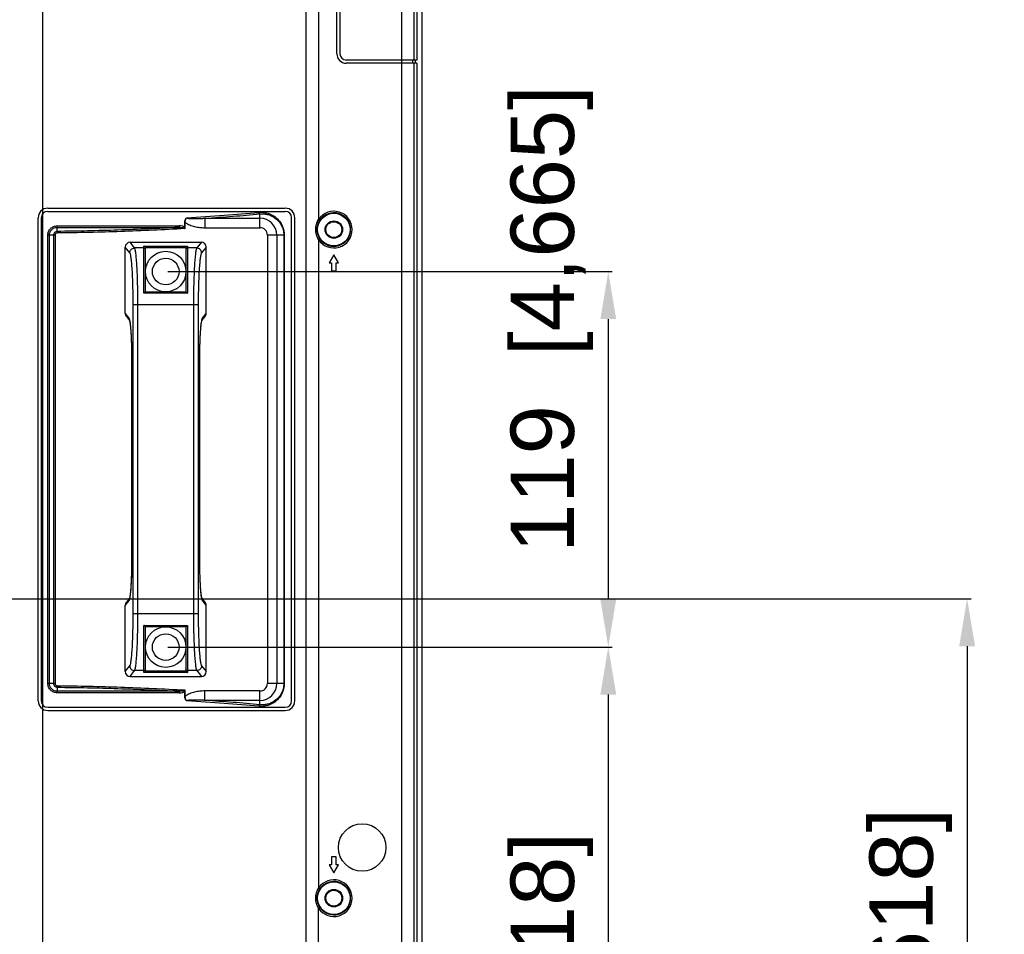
# Model space of a CAD drawing. Header units: millimetres. Extents: x -6054 to 364, y -1866 to 3094.
# Tile 148 of 256: x -3178 to -2868, y 168 to 457. Entities that reach past the tile are written whole.
import ezdxf

# ---------------------------------------------------------------- set-up
doc = ezdxf.new("R2010")
doc.units = ezdxf.units.MM
doc.header["$LTSCALE"] = 65.395
doc.header["$PDSIZE"] = 0.05
doc.layers.get('0').update_dxf_attribs({"linetype": 'CONTINUOUS'})
doc.layers.get('Defpoints').update_dxf_attribs({"linetype": 'CONTINUOUS'})
doc.layers.add('DIM', color=3, linetype='CONTINUOUS')
doc.styles.get("Standard").update_dxf_attribs({"font": 'arial.ttf'})
doc.dimstyles.new('ISO-25', dxfattribs={"dimtxt": 2.5, "dimasz": 2.5, "dimexe": 1.25, "dimexo": 0.625, "dimtad": 1, "dimtxsty": 'STANDARD', "dimcen": 2.5, "dimadec": 0, "dimazin": 0, "dimtfac": 1, "dimtmove": 0, "dimatfit": 3, "dimfxl": 1, "dimarcsym": 0})

# ---------------------------------------------------------------- blocks, each defined once
blk = doc.blocks.new('*D5')
at = {"layer": 'Defpoints', "color": 0}
for p in [(-3378.06, 274.15), (-3138.1, -20.96), (-2879.26, -20.96)]:
    blk.add_point(p, dxfattribs=at)
at = {"layer": 'DIM', "color": 3, "lineweight": -2}
for p, q in [((-3377.44, 274.15), (-2878.01, 274.15)), ((-2879.26, 259.15), (-2879.26, -5.96)), ((-3137.48, -20.96), (-2878.01, -20.96))]:
    blk.add_line(p, q, dxfattribs=at)
at = {"layer": 'DIM', "color": 3}
for points in [[(-2876.76, 259.15), (-2881.76, 259.15), (-2879.26, 274.15)], [(-2881.76, -5.96), (-2876.76, -5.96), (-2879.26, -20.96)]]:
    blk.add_solid(points, dxfattribs=at)
at = {"layer": 'DIM', "color": 2, "insert": (-2897.07, 126.59), "char_height": 20, "attachment_point": 5, "rotation": 90}
blk.add_mtext('295  [11,618]', dxfattribs=at)
blk = doc.blocks.new('*D10')
at = {"layer": 'Defpoints', "color": 0}
for p in [(-3132.17, 258.9), (-3132.17, -20.96), (-2992.5, -20.96)]:
    blk.add_point(p, dxfattribs=at)
at = {"layer": 'DIM', "color": 3, "lineweight": -2}
for p, q in [((-3131.55, 258.9), (-2991.25, 258.9)), ((-2992.5, 243.9), (-2992.5, -5.96)), ((-3131.55, -20.96), (-2991.25, -20.96))]:
    blk.add_line(p, q, dxfattribs=at)
at = {"layer": 'DIM', "color": 3}
for points in [[(-2990, 243.9), (-2995, 243.9), (-2992.5, 258.9)], [(-2995, -5.96), (-2990, -5.96), (-2992.5, -20.96)]]:
    blk.add_solid(points, dxfattribs=at)
at = {"layer": 'DIM', "color": 2, "insert": (-3010.31, 118.97), "char_height": 20, "attachment_point": 5, "rotation": 90}
blk.add_mtext('280  [11,018]', dxfattribs=at)
blk = doc.blocks.new('*D13')
at = {"layer": 'Defpoints', "color": 0}
for p in [(-3132.17, 377.4), (-3132.17, 258.9), (-2992.5, 258.9)]:
    blk.add_point(p, dxfattribs=at)
at = {"layer": 'DIM', "color": 3, "lineweight": -2}
for p, q in [((-3131.55, 377.4), (-2991.25, 377.4)), ((-2992.5, 362.4), (-2992.5, 273.9)), ((-3131.55, 258.9), (-2991.25, 258.9))]:
    blk.add_line(p, q, dxfattribs=at)
at = {"layer": 'DIM', "color": 3}
for points in [[(-2990, 362.4), (-2995, 362.4), (-2992.5, 377.4)], [(-2995, 273.9), (-2990, 273.9), (-2992.5, 258.9)]]:
    blk.add_solid(points, dxfattribs=at)
at = {"layer": 'DIM', "color": 2, "insert": (-3010.31, 362.4), "char_height": 20, "attachment_point": 5, "rotation": 90}
blk.add_mtext('119  [4,665]', dxfattribs=at)

msp = doc.modelspace()

# ---------------------------------------------------------------- linework, layer by layer
at = {"linetype": 'Continuous'}
for p, q in [((-3057.7, 145.42), (-3057.7, 938.92)), ((-3051.37, 940.08), (-3051.37, -14.55)), ((-3083.9, 577.42), (-3083.9, 393.88)), ((-3077.17, 485.15), (-3077.17, 446.15)), ((-3053.73, 444.15), (-3053.73, 487.15)), ((-3052.93, 487.15), (-3052.93, 444.15)), ((-3170.93, 395.71), (-3170.93, 462.15)), ((-3087.87, 150.87), (-3087.87, 462.15)), ((-3078.17, 446.15), (-3078.17, 462.15)), ((-3052.93, 444.15), (-3075.17, 444.15)), ((-3052.93, 443.15), (-3075.17, 443.15)), ((-3054.23, 443.15), (-3054.23, 444.15)), ((-3053.73, 150.87), (-3053.73, 443.15)), ((-3053.44, 444.15), (-3053.44, 443.15)), ((-3052.93, 443.15), (-3052.93, 150.87)), ((-3170.93, 240.59), (-3170.93, 395.71)), ((-3169.42, 397.4), (-3094.42, 397.4)), ((-3169.42, 396.4), (-3094.42, 396.4)), ((-3102.42, 391.24), (-3102.42, 395.58)), ((-3172.42, 241.9), (-3172.42, 394.4)), ((-3171.42, 394.4), (-3171.42, 241.9)), ((-3166.39, 391.84), (-3127.87, 391.83)), ((-3126, 392.96), (-3126.13, 392.96)), ((-3126.13, 391.32), (-3126.13, 392.96)), ((-3126, 391.32), (-3126, 392.96)), ((-3119.79, 394.22), (-3102.42, 394.22)), ((-3119.79, 394.22), (-3119.79, 391.24)), ((-3092.42, 241.9), (-3092.42, 394.4)), ((-3091.42, 241.9), (-3091.42, 394.4)), ((-3083.9, 393.88), (-3083.49, 393.6)), ((-3167.1, 388.9), (-3169.36, 388.9)), ((-3169.36, 247.4), (-3169.36, 388.9)), ((-3168.87, 247.4), (-3168.87, 388.9)), ((-3167.59, 388.9), (-3167.59, 247.4)), ((-3167.1, 388.9), (-3167.1, 247.4)), ((-3166.42, 391.34), (-3128.06, 391.34)), ((-3166.42, 390.08), (-3166.42, 391.34)), ((-3166.42, 390.08), (-3166.41, 389.59)), ((-3126, 391.32), (-3126.13, 391.32)), ((-3119.79, 391.24), (-3102.42, 391.24)), ((-3094.74, 388.9), (-3100.08, 388.9)), ((-3100.08, 388.9), (-3100.08, 247.4)), ((-3097.1, 388.9), (-3097.1, 247.4)), ((-3094.89, 388.9), (-3094.89, 247.4)), ((-3094.74, 388.9), (-3094.74, 247.4)), ((-3143.43, 386.65), (-3120.92, 386.65)), ((-3141.99, 384.85), (-3143.43, 386.65)), ((-3139.07, 385.46), (-3125.27, 385.46)), ((-3139.07, 370.55), (-3139.07, 385.46)), ((-3125.27, 385.46), (-3125.27, 370.55)), ((-3120.92, 386.65), (-3122.36, 384.85)), ((-3083.9, 387.42), (-3083.49, 387.7)), ((-3083.9, 387.42), (-3083.9, 182.88)), ((-3143.49, 383.35), (-3144.92, 385.15)), ((-3144.92, 364.16), (-3144.92, 385.15)), ((-3139.07, 384.85), (-3141.99, 384.85)), ((-3138.58, 384.96), (-3125.77, 384.96)), ((-3138.57, 370.95), (-3138.57, 384.92)), ((-3125.77, 384.92), (-3125.77, 370.95)), ((-3122.36, 384.85), (-3125.27, 384.85)), ((-3119.42, 385.15), (-3120.86, 383.35)), ((-3119.42, 364.16), (-3119.42, 385.15)), ((-3079.1, 382.65), (-3080.6, 380.15)), ((-3077.6, 380.15), (-3079.1, 382.65)), ((-3080.6, 380.15), (-3079.85, 380.15)), ((-3079.85, 380.15), (-3079.85, 377.65)), ((-3078.35, 380.15), (-3077.6, 380.15)), ((-3078.35, 377.65), (-3078.35, 380.15)), ((-3079.85, 377.65), (-3078.35, 377.65)), ((-3125.27, 370.55), (-3139.07, 370.55)), ((-3125.76, 370.95), (-3138.58, 370.95)), ((-3121.91, 366.92), (-3142.43, 366.92)), ((-3142.43, 269.38), (-3142.43, 366.92)), ((-3140.94, 269.38), (-3140.94, 366.92)), ((-3123.41, 366.92), (-3123.41, 269.38)), ((-3121.91, 366.92), (-3121.91, 269.38)), ((-3144.92, 364.16), (-3143.78, 362.74)), ((-3120.56, 362.74), (-3119.42, 364.16)), ((-3144.59, 363.22), (-3143.58, 361.95)), ((-3143.56, 362.04), (-3143.56, 362.03)), ((-3143.56, 362.04), (-3143.56, 362.04)), ((-3120.77, 361.95), (-3119.76, 363.22)), ((-3142.92, 349.29), (-3142.93, 349.29)), ((-3142.93, 349.29), (-3142.93, 287.01)), ((-3142.92, 349.29), (-3142.92, 287.01)), ((-3121.42, 349.29), (-3121.42, 349.29)), ((-3121.42, 287.01), (-3121.42, 349.29)), ((-3121.42, 287.01), (-3121.42, 349.29)), ((-3142.92, 287.01), (-3142.93, 287.01)), ((-3121.42, 287.01), (-3121.42, 287.01)), ((-3143.78, 273.56), (-3144.92, 272.13)), ((-3143.58, 274.35), (-3144.59, 273.08)), ((-3120.79, 274.25), (-3120.79, 274.26)), ((-3120.79, 274.25), (-3120.79, 274.26)), ((-3119.76, 273.08), (-3120.77, 274.35)), ((-3119.42, 272.13), (-3120.56, 273.56)), ((-3144.92, 251.14), (-3144.92, 272.13)), ((-3119.42, 251.14), (-3119.42, 272.13)), ((-3121.91, 269.38), (-3142.43, 269.38)), ((-3139.07, 265.75), (-3125.27, 265.75)), ((-3139.07, 250.83), (-3139.07, 265.75)), ((-3138.58, 265.35), (-3125.76, 265.35)), ((-3138.57, 251.37), (-3138.57, 265.35)), ((-3125.77, 265.35), (-3125.77, 251.37)), ((-3125.27, 265.75), (-3125.27, 250.83)), ((-3144.92, 251.14), (-3143.49, 252.94)), ((-3120.86, 252.94), (-3119.42, 251.14)), ((-3143.43, 249.65), (-3141.99, 251.45)), ((-3143.43, 249.65), (-3120.92, 249.65)), ((-3139.07, 251.45), (-3141.99, 251.45)), ((-3125.27, 250.83), (-3139.07, 250.83)), ((-3125.77, 251.33), (-3138.58, 251.33)), ((-3122.36, 251.45), (-3125.27, 251.45)), ((-3122.36, 251.45), (-3120.92, 249.65)), ((-3167.1, 247.4), (-3169.36, 247.4)), ((-3166.42, 246.21), (-3166.42, 244.95)), ((-3094.74, 247.4), (-3100.08, 247.4)), ((-3128.06, 244.96), (-3166.42, 244.95)), ((-3127.88, 244.46), (-3166.39, 244.46)), ((-3126, 244.97), (-3126.13, 244.97)), ((-3126.13, 243.34), (-3126.13, 244.97)), ((-3126, 243.34), (-3126.13, 243.34)), ((-3126, 243.34), (-3126, 244.97)), ((-3102.42, 245.05), (-3119.79, 245.05)), ((-3119.79, 242.07), (-3119.79, 245.05)), ((-3102.42, 240.71), (-3102.42, 245.05)), ((-3170.93, 150.87), (-3170.93, 240.59)), ((-3169.42, 239.9), (-3094.42, 239.9)), ((-3102.42, 242.07), (-3119.79, 242.07)), ((-3169.42, 238.9), (-3094.42, 238.9)), ((-3079.85, 190.15), (-3080.6, 190.15)), ((-3080.6, 190.15), (-3079.1, 187.65)), ((-3078.35, 192.65), (-3079.85, 192.65)), ((-3079.85, 192.65), (-3079.85, 190.15)), ((-3079.1, 187.65), (-3077.6, 190.15)), ((-3078.35, 190.15), (-3078.35, 192.65)), ((-3077.6, 190.15), (-3078.35, 190.15)), ((-3083.9, 182.88), (-3083.49, 182.6)), ((-3083.9, 176.42), (-3083.49, 176.7)), ((-3083.9, 143.43), (-3083.9, 176.42))]:
    msp.add_line(p, q, dxfattribs=at)
for points in [[(-3166.39, 391.84), (-3164.99, 391.84), (-3163.54, 391.84), (-3162.05, 391.84), (-3160.51, 391.84), (-3157.3, 391.84)], [(-3157.3, 391.84), (-3155.63, 391.84), (-3153.93, 391.84), (-3152.18, 391.84), (-3150.4, 391.84), (-3148.6, 391.84), (-3146.76, 391.84), (-3144.91, 391.84), (-3143.03, 391.84), (-3141.15, 391.84), (-3137.35, 391.84)], [(-3137.35, 391.84), (-3135.45, 391.84), (-3133.54, 391.84), (-3131.65, 391.84), (-3129.76, 391.84), (-3127.87, 391.83)], [(-3166.42, 391.34), (-3165.03, 391.34), (-3163.59, 391.34), (-3162.1, 391.34), (-3160.57, 391.34), (-3157.38, 391.34)], [(-3157.38, 391.34), (-3155.72, 391.34), (-3154.02, 391.34), (-3152.28, 391.34), (-3150.51, 391.34), (-3148.7, 391.34), (-3146.88, 391.34), (-3145.03, 391.34), (-3143.16, 391.34), (-3141.28, 391.34), (-3139.39, 391.34), (-3137.5, 391.34), (-3135.6, 391.34), (-3133.7, 391.34), (-3131.81, 391.34), (-3129.93, 391.34), (-3128.06, 391.34)], [(-3143.6, 362.03), (-3143.6, 362.03), (-3143.6, 362.03), (-3143.59, 362.01), (-3143.58, 361.96)], [(-3143.58, 361.96), (-3143.56, 361.89), (-3143.54, 361.81), (-3143.52, 361.7), (-3143.5, 361.58), (-3143.48, 361.43), (-3143.45, 361.27), (-3143.42, 361.09), (-3143.4, 360.89), (-3143.37, 360.68), (-3143.35, 360.44), (-3143.32, 360.19), (-3143.29, 359.92), (-3143.27, 359.63), (-3143.24, 359.32), (-3143.22, 358.99), (-3143.19, 358.65), (-3143.17, 358.29), (-3143.15, 357.9), (-3143.12, 357.51), (-3143.1, 357.09), (-3143.08, 356.65), (-3143.06, 356.2), (-3143.04, 355.73), (-3143.02, 355.25), (-3143.01, 354.75), (-3142.99, 354.23), (-3142.98, 353.7), (-3142.97, 353.16), (-3142.96, 352.6), (-3142.95, 352.03), (-3142.94, 351.45), (-3142.93, 350.86), (-3142.93, 350.26), (-3142.93, 349.65), (-3142.93, 349.29)], [(-3121.42, 349.29), (-3121.42, 349.63), (-3121.42, 350.24), (-3121.41, 350.84), (-3121.41, 351.43), (-3121.4, 352.01), (-3121.39, 352.58), (-3121.38, 353.14), (-3121.37, 353.68), (-3121.35, 354.21), (-3121.34, 354.73), (-3121.32, 355.23), (-3121.3, 355.72), (-3121.29, 356.18), (-3121.27, 356.64), (-3121.25, 357.07), (-3121.22, 357.49), (-3121.2, 357.89), (-3121.18, 358.27), (-3121.15, 358.64), (-3121.13, 358.98), (-3121.1, 359.31), (-3121.08, 359.62), (-3121.05, 359.91), (-3121.03, 360.18), (-3121, 360.43), (-3120.97, 360.67), (-3120.95, 360.88), (-3120.92, 361.08), (-3120.9, 361.26), (-3120.87, 361.43), (-3120.85, 361.57), (-3120.82, 361.7), (-3120.8, 361.8), (-3120.78, 361.89)], [(-3120.78, 361.89), (-3120.77, 361.96), (-3120.75, 362.01), (-3120.75, 362.01)], [(-3142.93, 287.01), (-3142.93, 286.66), (-3142.93, 286.06), (-3142.93, 285.46), (-3142.94, 284.87), (-3142.95, 284.28), (-3142.96, 283.72), (-3142.97, 283.16), (-3142.98, 282.61), (-3142.99, 282.08), (-3143.01, 281.57), (-3143.02, 281.07), (-3143.04, 280.58), (-3143.06, 280.11), (-3143.08, 279.66), (-3143.1, 279.22), (-3143.12, 278.81), (-3143.15, 278.41), (-3143.17, 278.02), (-3143.19, 277.66), (-3143.22, 277.31), (-3143.24, 276.99), (-3143.27, 276.68), (-3143.29, 276.39), (-3143.32, 276.12), (-3143.35, 275.86), (-3143.37, 275.63), (-3143.4, 275.41), (-3143.42, 275.21), (-3143.45, 275.03), (-3143.47, 274.87), (-3143.5, 274.72), (-3143.52, 274.6), (-3143.54, 274.49), (-3143.56, 274.4)], [(-3120.77, 274.33), (-3120.78, 274.4), (-3120.8, 274.49), (-3120.82, 274.59), (-3120.85, 274.72), (-3120.87, 274.86), (-3120.9, 275.02), (-3120.92, 275.2), (-3120.95, 275.4), (-3120.97, 275.62), (-3121, 275.85), (-3121.03, 276.11), (-3121.05, 276.38), (-3121.08, 276.67), (-3121.1, 276.98), (-3121.13, 277.3), (-3121.15, 277.65), (-3121.18, 278.01), (-3121.2, 278.39), (-3121.22, 278.79), (-3121.24, 279.21), (-3121.27, 279.64), (-3121.29, 280.09), (-3121.3, 280.56), (-3121.32, 281.05), (-3121.34, 281.55), (-3121.35, 282.06), (-3121.37, 282.59), (-3121.38, 283.14), (-3121.39, 283.69), (-3121.4, 284.26), (-3121.41, 284.84), (-3121.41, 285.43), (-3121.42, 286.03), (-3121.42, 286.64), (-3121.42, 287.01)], [(-3143.56, 274.4), (-3143.58, 274.34), (-3143.59, 274.29), (-3143.6, 274.28)], [(-3120.75, 274.27), (-3120.75, 274.26), (-3120.75, 274.26), (-3120.75, 274.29), (-3120.77, 274.33)], [(-3155.52, 244.95), (-3157.11, 244.95), (-3158.7, 244.95), (-3160.29, 244.95), (-3161.88, 244.95), (-3163.44, 244.95), (-3164.95, 244.95), (-3166.42, 244.95)], [(-3146.92, 244.46), (-3150.44, 244.46), (-3152.15, 244.46), (-3153.81, 244.46), (-3155.43, 244.46), (-3157.03, 244.46), (-3158.64, 244.46), (-3160.23, 244.46), (-3161.83, 244.46), (-3163.39, 244.46), (-3164.91, 244.46)], [(-3143.4, 244.95), (-3147.03, 244.95), (-3148.81, 244.95), (-3150.54, 244.95), (-3152.24, 244.95), (-3155.52, 244.95)], [(-3127.88, 244.46), (-3129.83, 244.46), (-3131.79, 244.46), (-3133.74, 244.46), (-3135.68, 244.46), (-3137.6, 244.46), (-3139.52, 244.46), (-3141.41, 244.46), (-3143.27, 244.46), (-3145.11, 244.46), (-3146.92, 244.46)], [(-3130.01, 244.96), (-3131.95, 244.96), (-3133.9, 244.95), (-3135.83, 244.95), (-3137.75, 244.95)]]:
    msp.add_lwpolyline(points, dxfattribs=at)
for centre, radius in [((-3079.1, 390.65), 5.15), ((-3079.1, 390.65), 2.76), ((-3079.1, 390.65), 2.5), ((-3132.17, 377.4), 6.4), ((-3132.17, 377.4), 4.2), ((-3132.17, 258.9), 6.4), ((-3132.17, 258.9), 4.2), ((-3070.17, 195.65), 7.5), ((-3079.1, 179.65), 5.15), ((-3079.1, 179.65), 2.76), ((-3079.1, 179.65), 2.5)]:
    msp.add_circle(centre, radius, dxfattribs=at)
for centre, radius, start, end in [((-3075.17, 446.15), 3, 180, 270), ((-3075.17, 446.15), 2, 180, 270), ((-3169.42, 394.4), 3, 90, 180), ((-3169.42, 394.4), 2, 90, 180), ((-3094.42, 394.4), 3, 0, 90), ((-3094.42, 394.4), 2, 0, 90), ((-3079.1, 390.65), 5.79, 213.9387, 146.0613), ((-3079.1, 390.65), 5.29, 213.9387, 146.0613), ((-3102.42, 388.9), 5.32, 0, 90), ((-3102.42, 388.9), 2.35, 0, 90), ((-3139.09, 384.92), 0.516, 5.0555, 13.1877), ((-3125.26, 384.92), 0.516, 166.8123, 174.9445), ((-3151.65, 360.42), 8.26, 10.3341, 11.3035), ((-3154.07, 359.98), 10.72, 8.9965, 10.3333), ((-3112.08, 360.3), 8.88, 169.2885, 169.665), ((-3152.27, 275.99), 8.89, 349.2907, 349.6654), ((-3110.29, 276.32), 10.7, 189.0087, 190.334), ((-3112.7, 275.88), 8.25, 190.3344, 191.305), ((-3139.09, 251.38), 0.516, 346.8123, 354.9445), ((-3125.26, 251.38), 0.516, 185.0555, 193.1877), ((-3102.42, 247.4), 5.32, 270, 360), ((-3102.42, 247.4), 2.35, 270, 360), ((-3169.42, 241.9), 3, 180, 270), ((-3169.42, 241.9), 2, 180, 270), ((-3094.42, 241.9), 3, 270, 360), ((-3094.42, 241.9), 2, 270, 360), ((-3079.1, 179.65), 5.79, 213.9387, 146.0613), ((-3079.1, 179.65), 5.29, 213.9387, 146.0613)]:
    msp.add_arc(centre, radius, start, end, dxfattribs=at)
for centre, major_axis, ratio, start_param, end_param in [((-3143.42, 385.14), (-0.94, 1.18), 0.993786, -0.671256, 0.89346), ((-3120.93, 385.14), (0.94, 1.18), 0.993786, -0.89346, 0.671256), ((-3139.07, 384.92), (0, 0.502), 0.996195, -1.570796, -1.48353), ((-3125.27, 384.92), (0, 0.502), 0.996195, 1.48353, 1.570796), ((-3143.42, 364.15), (-0.94, 1.18), 0.993786, 0.89346, 1.570796), ((-3120.93, 364.15), (0.94, 1.18), 0.993786, -1.570796, -0.89346), ((-3143.42, 272.14), (0.94, 1.18), 0.993786, -4.712389, -4.035053), ((-3120.93, 272.14), (-0.94, 1.18), 0.993786, -2.248132, -1.570796), ((-3143.42, 251.15), (0.94, 1.18), 0.993786, -4.035053, -2.470337), ((-3139.07, 251.37), (0, 0.502), 0.996195, -1.658063, -1.570796), ((-3125.27, 251.37), (0, 0.502), 0.996195, 1.570796, 1.658063), ((-3120.93, 251.15), (-0.94, 1.18), 0.993786, -3.812849, -2.248132)]:
    msp.add_ellipse(centre, major_axis=major_axis, ratio=ratio, start_param=start_param, end_param=end_param, dxfattribs=at)
for points, knots in [([(-3125.45, 394.38), (-3121.54, 394.61), (-3113.96, 395.11), (-3106.39, 395.73), (-3102.73, 396.08)], [0, 0, 0, 0, 0.515836, 1, 1, 1, 1]), ([(-3119.79, 394.22), (-3116.82, 394.41), (-3111.03, 394.83), (-3105.24, 395.32), (-3102.42, 395.58)], [0, 0, 0, 0, 0.513208, 1, 1, 1, 1]), ([(-3102.73, 396.08), (-3102.27, 396.12), (-3101.34, 396.12), (-3099.96, 395.86), (-3098.65, 395.34), (-3097.44, 394.56), (-3096.36, 393.51), (-3095.48, 392.19), (-3094.88, 390.63), (-3094.74, 389.48), (-3094.74, 388.9)], [0, 0, 0, 0, 0.115308, 0.229871, 0.345316, 0.463488, 0.586509, 0.716596, 0.855075, 1, 1, 1, 1]), ([(-3102.42, 395.58), (-3102.46, 395.59), (-3102.53, 395.63), (-3102.61, 395.71), (-3102.69, 395.86), (-3102.72, 395.99), (-3102.73, 396.08)], [0, 0, 0, 0, 0.19615, 0.369527, 0.565906, 1, 1, 1, 1]), ([(-3102.42, 395.58), (-3101.99, 395.63), (-3101.13, 395.63), (-3099.85, 395.4), (-3098.62, 394.93), (-3097.48, 394.22), (-3096.46, 393.26), (-3095.61, 392.02), (-3095.03, 390.54), (-3094.89, 389.45), (-3094.89, 388.9)], [0, 0, 0, 0, 0.114317, 0.22788, 0.342392, 0.459796, 0.582386, 0.712707, 0.852549, 1, 1, 1, 1]), ([(-3169.36, 388.9), (-3169.36, 389.28), (-3169.2, 390.06), (-3168.54, 391.04), (-3167.55, 391.69), (-3166.78, 391.84), (-3166.39, 391.84)], [0, 0, 0, 0, 0.250084, 0.500179, 0.750194, 1, 1, 1, 1]), ([(-3166.39, 391.84), (-3166.39, 391.78), (-3166.4, 391.67), (-3166.4, 391.54), (-3166.41, 391.45), (-3166.41, 391.4), (-3166.42, 391.37), (-3166.42, 391.35), (-3166.42, 391.34)], [0, 0, 0, 0, 0.355667, 0.665422, 0.79025, 0.889458, 0.95997, 1, 1, 1, 1]), ([(-3127.88, 391.83), (-3127.88, 391.78), (-3127.89, 391.66), (-3127.92, 391.51), (-3127.97, 391.4), (-3128.03, 391.35), (-3128.06, 391.34)], [0, 0, 0, 0, 0.321388, 0.609302, 0.837729, 1, 1, 1, 1]), ([(-3126.21, 391.4), (-3126.32, 391.49), (-3126.58, 391.63), (-3127.14, 391.8), (-3127.58, 391.83), (-3127.87, 391.83)], [0, 0, 0, 0, 0.252749, 0.502643, 1, 1, 1, 1]), ([(-3126.13, 392.96), (-3126.13, 393.1), (-3126.1, 393.38), (-3125.99, 393.79), (-3125.82, 394.1), (-3125.63, 394.3), (-3125.51, 394.36), (-3125.45, 394.38)], [0, 0, 0, 0, 0.256653, 0.511264, 0.760528, 0.882096, 1, 1, 1, 1]), ([(-3126, 392.96), (-3126, 393.09), (-3126, 393.36), (-3125.93, 393.7), (-3125.83, 393.94), (-3125.73, 394.12), (-3125.6, 394.27), (-3125.5, 394.34), (-3125.45, 394.38)], [0, 0, 0, 0, 0.255656, 0.509419, 0.634972, 0.758881, 0.880533, 1, 1, 1, 1]), ([(-3126, 392.96), (-3125.79, 392.77), (-3125.34, 392.46), (-3124.36, 391.97), (-3123.05, 391.57), (-3121.43, 391.3), (-3120.34, 391.24), (-3119.79, 391.24)], [0, 0, 0, 0, 0.124919, 0.249944, 0.499847, 0.7499, 1, 1, 1, 1]), ([(-3125.45, 394.38), (-3125.45, 394.37), (-3125.45, 394.36), (-3125.44, 394.34), (-3125.42, 394.32), (-3125.39, 394.31), (-3125.36, 394.29), (-3125.3, 394.27), (-3125.23, 394.26), (-3125.11, 394.23), (-3124.96, 394.21), (-3124.78, 394.19), (-3124.6, 394.18), (-3124.36, 394.16), (-3124.06, 394.15), (-3123.71, 394.14), (-3123.35, 394.13), (-3122.99, 394.13), (-3122.52, 394.13), (-3121.92, 394.14), (-3121.21, 394.16), (-3120.5, 394.19), (-3120.03, 394.21), (-3119.79, 394.22)], [0, 0, 0, 0, 0.004148, 0.008263, 0.012315, 0.016328, 0.024292, 0.03222, 0.048024, 0.063795, 0.09528, 0.126725, 0.158141, 0.189533, 0.252258, 0.314911, 0.377499, 0.440024, 0.502486, 0.627227, 0.751726, 0.875984, 1, 1, 1, 1]), ([(-3084.8, 390.65), (-3084.8, 391.21), (-3084.65, 392.35), (-3084.2, 393.4), (-3083.9, 393.88)], [0, 0, 0, 0, 0.500076, 1, 1, 1, 1]), ([(-3084.39, 390.65), (-3084.39, 391.17), (-3084.24, 392.21), (-3083.78, 393.17), (-3083.49, 393.6)], [0, 0, 0, 0, 0.500014, 1, 1, 1, 1]), ([(-3168.87, 388.9), (-3168.87, 389.22), (-3168.74, 389.86), (-3168.2, 390.67), (-3167.38, 391.22), (-3166.74, 391.34), (-3166.42, 391.34)], [0, 0, 0, 0, 0.250178, 0.500331, 0.750328, 1, 1, 1, 1]), ([(-3166.42, 390.08), (-3166.58, 390.08), (-3166.88, 390.01), (-3167.27, 389.75), (-3167.53, 389.36), (-3167.59, 389.05), (-3167.59, 388.9)], [0, 0, 0, 0, 0.250018, 0.500025, 0.750017, 1, 1, 1, 1]), ([(-3166.41, 389.59), (-3166.5, 389.58), (-3166.68, 389.55), (-3166.91, 389.39), (-3167.06, 389.17), (-3167.1, 388.99), (-3167.1, 388.9)], [0, 0, 0, 0, 0.25003, 0.500044, 0.75003, 1, 1, 1, 1]), ([(-3128.06, 391.34), (-3134.44, 390.99), (-3144.03, 390.56), (-3156.83, 390.21), (-3163.22, 390.11), (-3166.42, 390.08)], [0, 0, 0, 0, 0.499997, 0.749999, 1, 1, 1, 1]), ([(-3126.18, 390.95), (-3132.88, 390.56), (-3142.93, 390.1), (-3156.35, 389.72), (-3163.06, 389.61), (-3166.41, 389.59)], [0, 0, 0, 0, 0.499996, 0.749998, 1, 1, 1, 1]), ([(-3128.06, 391.34), (-3127.92, 391.34), (-3127.64, 391.34), (-3127.22, 391.33), (-3126.88, 391.29), (-3126.6, 391.23), (-3126.47, 391.19), (-3126.41, 391.17)], [0, 0, 0, 0, 0.250152, 0.500156, 0.750028, 0.874993, 1, 1, 1, 1]), ([(-3126.41, 391.17), (-3126.38, 391.16), (-3126.33, 391.14), (-3126.27, 391.1), (-3126.23, 391.06), (-3126.19, 391.01), (-3126.17, 390.97), (-3126.18, 390.95)], [0, 0, 0, 0, 0.248768, 0.435719, 0.623189, 0.811367, 1, 1, 1, 1]), ([(-3126.18, 390.95), (-3126.15, 391), (-3126.1, 391.13), (-3126.11, 391.26), (-3126.13, 391.32)], [0, 0, 0, 0, 0.500585, 1, 1, 1, 1]), ([(-3126.18, 390.95), (-3126.11, 390.98), (-3126.02, 391.11), (-3126, 391.25), (-3126, 391.32)], [0, 0, 0, 0, 0.496494, 1, 1, 1, 1]), ([(-3083.9, 387.42), (-3084.2, 387.9), (-3084.65, 388.95), (-3084.8, 390.08), (-3084.8, 390.65)], [0, 0, 0, 0, 0.499922, 1, 1, 1, 1]), ([(-3083.49, 387.7), (-3083.78, 388.13), (-3084.24, 389.08), (-3084.39, 390.13), (-3084.39, 390.65)], [0, 0, 0, 0, 0.499984, 1, 1, 1, 1]), ([(-3138.59, 385.04), (-3138.61, 385.16), (-3138.75, 385.36), (-3138.97, 385.45), (-3139.07, 385.46)], [0, 0, 0, 0, 0.545342, 1, 1, 1, 1]), ([(-3125.76, 385.04), (-3125.73, 385.16), (-3125.6, 385.36), (-3125.38, 385.45), (-3125.27, 385.46)], [0, 0, 0, 0, 0.545342, 1, 1, 1, 1]), ([(-3143.49, 383.35), (-3143.49, 383.55), (-3143.41, 383.94), (-3143.07, 384.43), (-3142.58, 384.77), (-3142.18, 384.85), (-3141.99, 384.85)], [0, 0, 0, 0, 0.24967, 0.499777, 0.750015, 1, 1, 1, 1]), ([(-3142.43, 366.92), (-3142.43, 367.93), (-3142.45, 369.93), (-3142.5, 372.83), (-3142.6, 375.54), (-3142.72, 377.94), (-3142.85, 379.73), (-3142.98, 380.94), (-3143.07, 381.68), (-3143.16, 382.29), (-3143.26, 382.77), (-3143.36, 383.11), (-3143.44, 383.29), (-3143.49, 383.35)], [0, 0, 0, 0, 0.184375, 0.362398, 0.528008, 0.675542, 0.800025, 0.852298, 0.897342, 0.934807, 0.964441, 0.986118, 1, 1, 1, 1]), ([(-3140.94, 366.92), (-3140.94, 368.02), (-3140.95, 370.2), (-3141.01, 373.37), (-3141.1, 376.32), (-3141.22, 378.95), (-3141.36, 380.89), (-3141.48, 382.21), (-3141.57, 383.02), (-3141.67, 383.68), (-3141.76, 384.21), (-3141.86, 384.58), (-3141.94, 384.78), (-3141.99, 384.85)], [0, 0, 0, 0, 0.184485, 0.362616, 0.528328, 0.675946, 0.800482, 0.852763, 0.897796, 0.935225, 0.964789, 0.986343, 1, 1, 1, 1]), ([(-3139.07, 384.85), (-3138.95, 384.85), (-3138.68, 384.74), (-3138.57, 384.48), (-3138.57, 384.35)], [0, 0, 0, 0, 0.500674, 1, 1, 1, 1]), ([(-3125.27, 384.85), (-3125.4, 384.85), (-3125.67, 384.74), (-3125.77, 384.48), (-3125.77, 384.35)], [0, 0, 0, 0, 0.500674, 1, 1, 1, 1]), ([(-3122.36, 384.85), (-3122.4, 384.78), (-3122.48, 384.58), (-3122.58, 384.21), (-3122.68, 383.68), (-3122.77, 383.02), (-3122.87, 382.21), (-3122.99, 380.89), (-3123.12, 378.95), (-3123.25, 376.32), (-3123.34, 373.37), (-3123.4, 370.2), (-3123.41, 368.02), (-3123.41, 366.92)], [0, 0, 0, 0, 0.013656, 0.035207, 0.064766, 0.10219, 0.147217, 0.199495, 0.324026, 0.471639, 0.637348, 0.815498, 1, 1, 1, 1]), ([(-3120.86, 383.35), (-3120.86, 383.55), (-3120.94, 383.94), (-3121.27, 384.43), (-3121.77, 384.77), (-3122.16, 384.85), (-3122.36, 384.85)], [0, 0, 0, 0, 0.24967, 0.499777, 0.750015, 1, 1, 1, 1]), ([(-3120.86, 383.35), (-3120.91, 383.29), (-3120.99, 383.11), (-3121.09, 382.77), (-3121.18, 382.29), (-3121.28, 381.68), (-3121.37, 380.94), (-3121.49, 379.73), (-3121.63, 377.94), (-3121.75, 375.54), (-3121.84, 372.83), (-3121.9, 369.93), (-3121.91, 367.93), (-3121.91, 366.92)], [0, 0, 0, 0, 0.013881, 0.035555, 0.065184, 0.102644, 0.147682, 0.199952, 0.32443, 0.471958, 0.637566, 0.815608, 1, 1, 1, 1]), ([(-3138.58, 370.95), (-3138.6, 370.95), (-3138.62, 370.93), (-3138.69, 370.89), (-3138.79, 370.81), (-3138.93, 370.69), (-3139.02, 370.6), (-3139.07, 370.55)], [0, 0, 0, 0, 0.052485, 0.13846, 0.380041, 0.676283, 1, 1, 1, 1]), ([(-3125.76, 370.95), (-3125.75, 370.95), (-3125.72, 370.93), (-3125.66, 370.89), (-3125.55, 370.81), (-3125.42, 370.69), (-3125.32, 370.6), (-3125.27, 370.55)], [0, 0, 0, 0, 0.052485, 0.13846, 0.380041, 0.676283, 1, 1, 1, 1]), ([(-3143.78, 362.74), (-3143.76, 362.71), (-3143.72, 362.63), (-3143.63, 362.4), (-3143.59, 362.19), (-3143.56, 362.04)], [0, 0, 0, 0, 0.154857, 0.371922, 1, 1, 1, 1]), ([(-3143.49, 361.65), (-3143.38, 360.97), (-3143.22, 359.31), (-3143.05, 356.47), (-3142.95, 353.04), (-3142.92, 350.57), (-3142.92, 349.29)], [0, 0, 0, 0, 0.167337, 0.403269, 0.688664, 1, 1, 1, 1]), ([(-3121.42, 349.29), (-3121.42, 350.63), (-3121.4, 353.18), (-3121.28, 356.71), (-3121.13, 359.29), (-3120.96, 360.94), (-3120.87, 361.61), (-3120.82, 361.89)], [0, 0, 0, 0, 0.317366, 0.606138, 0.84052, 0.930637, 1, 1, 1, 1]), ([(-3120.81, 361.95), (-3120.77, 362.12), (-3120.73, 362.35), (-3120.63, 362.61), (-3120.59, 362.71), (-3120.56, 362.74)], [0, 0, 0, 0, 0.633124, 0.848969, 1, 1, 1, 1]), ([(-3142.92, 287.01), (-3142.92, 285.67), (-3142.95, 283.12), (-3143.06, 279.58), (-3143.22, 277), (-3143.38, 275.35), (-3143.48, 274.69), (-3143.53, 274.4)], [0, 0, 0, 0, 0.317366, 0.606137, 0.840519, 0.930636, 1, 1, 1, 1]), ([(-3120.86, 274.64), (-3120.97, 275.32), (-3121.13, 276.98), (-3121.29, 279.82), (-3121.4, 283.26), (-3121.42, 285.72), (-3121.42, 287.01)], [0, 0, 0, 0, 0.167261, 0.403178, 0.688607, 1, 1, 1, 1]), ([(-3143.54, 274.34), (-3143.57, 274.17), (-3143.62, 273.94), (-3143.71, 273.68), (-3143.76, 273.59), (-3143.78, 273.56)], [0, 0, 0, 0, 0.63314, 0.848981, 1, 1, 1, 1]), ([(-3120.56, 273.56), (-3120.59, 273.59), (-3120.63, 273.67), (-3120.71, 273.9), (-3120.76, 274.1), (-3120.79, 274.25)], [0, 0, 0, 0, 0.15494, 0.372031, 1, 1, 1, 1]), ([(-3143.49, 252.94), (-3143.44, 253), (-3143.36, 253.18), (-3143.26, 253.53), (-3143.16, 254.01), (-3143.07, 254.62), (-3142.98, 255.35), (-3142.85, 256.57), (-3142.72, 258.35), (-3142.6, 260.76), (-3142.5, 263.46), (-3142.45, 266.37), (-3142.43, 268.36), (-3142.43, 269.38)], [0, 0, 0, 0, 0.013881, 0.035555, 0.065184, 0.102644, 0.147682, 0.199952, 0.32443, 0.471958, 0.637566, 0.815608, 1, 1, 1, 1]), ([(-3141.99, 251.45), (-3141.94, 251.51), (-3141.86, 251.71), (-3141.76, 252.09), (-3141.67, 252.61), (-3141.57, 253.28), (-3141.48, 254.08), (-3141.36, 255.41), (-3141.22, 257.35), (-3141.1, 259.97), (-3141.01, 262.92), (-3140.95, 266.09), (-3140.94, 268.27), (-3140.94, 269.38)], [0, 0, 0, 0, 0.013656, 0.035207, 0.064766, 0.10219, 0.147217, 0.199495, 0.324026, 0.471639, 0.637348, 0.815498, 1, 1, 1, 1]), ([(-3123.41, 269.38), (-3123.41, 268.27), (-3123.4, 266.09), (-3123.34, 262.92), (-3123.25, 259.98), (-3123.12, 257.35), (-3122.99, 255.41), (-3122.87, 254.08), (-3122.77, 253.28), (-3122.68, 252.61), (-3122.58, 252.09), (-3122.48, 251.71), (-3122.4, 251.51), (-3122.36, 251.45)], [0, 0, 0, 0, 0.184484, 0.362616, 0.528327, 0.675946, 0.800482, 0.852763, 0.897796, 0.935225, 0.964789, 0.986343, 1, 1, 1, 1]), ([(-3121.91, 269.38), (-3121.91, 268.36), (-3121.9, 266.37), (-3121.84, 263.46), (-3121.75, 260.76), (-3121.63, 258.35), (-3121.49, 256.57), (-3121.37, 255.35), (-3121.28, 254.62), (-3121.18, 254.01), (-3121.09, 253.53), (-3120.99, 253.18), (-3120.91, 253), (-3120.86, 252.94)], [0, 0, 0, 0, 0.184374, 0.362398, 0.528008, 0.675541, 0.800025, 0.852298, 0.897342, 0.934807, 0.964441, 0.986118, 1, 1, 1, 1]), ([(-3138.58, 265.35), (-3138.6, 265.35), (-3138.62, 265.36), (-3138.69, 265.4), (-3138.79, 265.49), (-3138.93, 265.61), (-3139.02, 265.7), (-3139.07, 265.75)], [0, 0, 0, 0, 0.052485, 0.13846, 0.380041, 0.676283, 1, 1, 1, 1]), ([(-3125.76, 265.35), (-3125.75, 265.35), (-3125.72, 265.36), (-3125.66, 265.4), (-3125.55, 265.49), (-3125.42, 265.61), (-3125.32, 265.7), (-3125.27, 265.75)], [0, 0, 0, 0, 0.052485, 0.13846, 0.380041, 0.676283, 1, 1, 1, 1]), ([(-3143.49, 252.94), (-3143.49, 252.75), (-3143.41, 252.36), (-3143.07, 251.86), (-3142.58, 251.53), (-3142.18, 251.45), (-3141.99, 251.45)], [0, 0, 0, 0, 0.24967, 0.499777, 0.750015, 1, 1, 1, 1]), ([(-3139.07, 251.45), (-3138.95, 251.45), (-3138.68, 251.55), (-3138.57, 251.82), (-3138.57, 251.95)], [0, 0, 0, 0, 0.500674, 1, 1, 1, 1]), ([(-3125.27, 251.45), (-3125.4, 251.45), (-3125.67, 251.55), (-3125.77, 251.82), (-3125.77, 251.95)], [0, 0, 0, 0, 0.500674, 1, 1, 1, 1]), ([(-3120.86, 252.94), (-3120.86, 252.75), (-3120.94, 252.36), (-3121.27, 251.86), (-3121.77, 251.53), (-3122.16, 251.45), (-3122.36, 251.45)], [0, 0, 0, 0, 0.24967, 0.499777, 0.750015, 1, 1, 1, 1]), ([(-3138.59, 251.26), (-3138.61, 251.14), (-3138.75, 250.93), (-3138.97, 250.84), (-3139.07, 250.83)], [0, 0, 0, 0, 0.545342, 1, 1, 1, 1]), ([(-3125.76, 251.26), (-3125.73, 251.14), (-3125.6, 250.93), (-3125.38, 250.84), (-3125.27, 250.83)], [0, 0, 0, 0, 0.545342, 1, 1, 1, 1]), ([(-3166.39, 244.46), (-3166.78, 244.46), (-3167.55, 244.61), (-3168.54, 245.26), (-3169.2, 246.24), (-3169.36, 247.01), (-3169.36, 247.4)], [0, 0, 0, 0, 0.249757, 0.499756, 0.749867, 1, 1, 1, 1]), ([(-3166.42, 244.95), (-3166.74, 244.95), (-3167.38, 245.08), (-3168.2, 245.62), (-3168.74, 246.43), (-3168.87, 247.08), (-3168.87, 247.4)], [0, 0, 0, 0, 0.249623, 0.499603, 0.749774, 1, 1, 1, 1]), ([(-3167.59, 247.4), (-3167.59, 247.24), (-3167.53, 246.94), (-3167.27, 246.54), (-3166.88, 246.28), (-3166.58, 246.22), (-3166.42, 246.21)], [0, 0, 0, 0, 0.249981, 0.499973, 0.74998, 1, 1, 1, 1]), ([(-3167.1, 247.4), (-3167.1, 247.31), (-3167.06, 247.13), (-3166.91, 246.9), (-3166.68, 246.75), (-3166.5, 246.71), (-3166.41, 246.71)], [0, 0, 0, 0, 0.249967, 0.499954, 0.749967, 1, 1, 1, 1]), ([(-3166.42, 246.21), (-3166.42, 246.27), (-3166.42, 246.37), (-3166.42, 246.54), (-3166.42, 246.65), (-3166.41, 246.71)], [0, 0, 0, 0, 0.332476, 0.643182, 1, 1, 1, 1]), ([(-3166.42, 246.21), (-3163.22, 246.19), (-3156.83, 246.09), (-3144.03, 245.73), (-3134.44, 245.31), (-3128.06, 244.96)], [0, 0, 0, 0, 0.250001, 0.500003, 1, 1, 1, 1]), ([(-3166.41, 246.71), (-3163.06, 246.68), (-3156.35, 246.58), (-3142.93, 246.19), (-3132.88, 245.73), (-3126.18, 245.35)], [0, 0, 0, 0, 0.250002, 0.500004, 1, 1, 1, 1]), ([(-3094.74, 247.4), (-3094.74, 246.81), (-3094.88, 245.67), (-3095.48, 244.1), (-3096.36, 242.78), (-3097.44, 241.73), (-3098.65, 240.95), (-3099.96, 240.43), (-3101.34, 240.17), (-3102.27, 240.17), (-3102.73, 240.21)], [0, 0, 0, 0, 0.144924, 0.283403, 0.413491, 0.536513, 0.654685, 0.77013, 0.884692, 1, 1, 1, 1]), ([(-3094.89, 247.4), (-3094.89, 246.84), (-3095.03, 245.75), (-3095.61, 244.27), (-3096.46, 243.04), (-3097.48, 242.07), (-3098.62, 241.36), (-3099.85, 240.89), (-3101.13, 240.66), (-3101.99, 240.67), (-3102.42, 240.71)], [0, 0, 0, 0, 0.14745, 0.287292, 0.417615, 0.540206, 0.657609, 0.772121, 0.885683, 1, 1, 1, 1]), ([(-3166.39, 244.46), (-3166.39, 244.51), (-3166.4, 244.62), (-3166.4, 244.76), (-3166.41, 244.84), (-3166.41, 244.89), (-3166.42, 244.93), (-3166.42, 244.95), (-3166.42, 244.95)], [0, 0, 0, 0, 0.355667, 0.665422, 0.79025, 0.889458, 0.95997, 1, 1, 1, 1]), ([(-3126.41, 245.13), (-3126.47, 245.1), (-3126.6, 245.06), (-3126.88, 245.01), (-3127.22, 244.97), (-3127.64, 244.95), (-3127.92, 244.95), (-3128.06, 244.96)], [0, 0, 0, 0, 0.125012, 0.249975, 0.499846, 0.749849, 1, 1, 1, 1]), ([(-3128.06, 244.96), (-3128.03, 244.95), (-3127.97, 244.89), (-3127.92, 244.78), (-3127.89, 244.63), (-3127.88, 244.52), (-3127.88, 244.46)], [0, 0, 0, 0, 0.16227, 0.390698, 0.678611, 1, 1, 1, 1]), ([(-3127.88, 244.46), (-3127.58, 244.46), (-3127.15, 244.5), (-3126.58, 244.66), (-3126.32, 244.8), (-3126.21, 244.9)], [0, 0, 0, 0, 0.497353, 0.747242, 1, 1, 1, 1]), ([(-3126.18, 245.35), (-3126.18, 245.33), (-3126.18, 245.3), (-3126.21, 245.24), (-3126.29, 245.18), (-3126.37, 245.14), (-3126.41, 245.13)], [0, 0, 0, 0, 0.126787, 0.253081, 0.626586, 1, 1, 1, 1]), ([(-3126.13, 244.97), (-3126.11, 245.04), (-3126.1, 245.17), (-3126.15, 245.29), (-3126.18, 245.35)], [0, 0, 0, 0, 0.499407, 1, 1, 1, 1]), ([(-3126, 244.97), (-3126, 245.05), (-3126.02, 245.19), (-3126.11, 245.32), (-3126.18, 245.35)], [0, 0, 0, 0, 0.503498, 1, 1, 1, 1]), ([(-3125.45, 241.91), (-3125.51, 241.93), (-3125.63, 242), (-3125.82, 242.19), (-3125.99, 242.5), (-3126.1, 242.91), (-3126.13, 243.2), (-3126.13, 243.34)], [0, 0, 0, 0, 0.117898, 0.239465, 0.48873, 0.743345, 1, 1, 1, 1]), ([(-3119.79, 245.05), (-3120.34, 245.05), (-3121.43, 244.99), (-3123.05, 244.73), (-3124.36, 244.32), (-3125.34, 243.84), (-3125.79, 243.52), (-3126, 243.34)], [0, 0, 0, 0, 0.250099, 0.500152, 0.75006, 0.875084, 1, 1, 1, 1]), ([(-3125.45, 241.91), (-3125.5, 241.95), (-3125.6, 242.03), (-3125.73, 242.18), (-3125.83, 242.35), (-3125.93, 242.6), (-3126, 242.93), (-3126, 243.2), (-3126, 243.34)], [0, 0, 0, 0, 0.119462, 0.241112, 0.36502, 0.490574, 0.744342, 1, 1, 1, 1]), ([(-3119.79, 242.07), (-3120.03, 242.09), (-3120.5, 242.11), (-3121.21, 242.14), (-3121.92, 242.16), (-3122.52, 242.16), (-3122.99, 242.16), (-3123.35, 242.16), (-3123.71, 242.16), (-3124.06, 242.15), (-3124.36, 242.13), (-3124.6, 242.12), (-3124.78, 242.1), (-3124.96, 242.08), (-3125.11, 242.06), (-3125.23, 242.04), (-3125.3, 242.02), (-3125.36, 242), (-3125.39, 241.99), (-3125.42, 241.97), (-3125.44, 241.96), (-3125.45, 241.94), (-3125.45, 241.92), (-3125.45, 241.91)], [0, 0, 0, 0, 0.124016, 0.248274, 0.372774, 0.497515, 0.559978, 0.622503, 0.685091, 0.747745, 0.81047, 0.841862, 0.873278, 0.904723, 0.936208, 0.951978, 0.967782, 0.97571, 0.983674, 0.987686, 0.991736, 0.995851, 1, 1, 1, 1]), ([(-3102.73, 240.21), (-3106.39, 240.56), (-3113.96, 241.19), (-3121.54, 241.68), (-3125.45, 241.91)], [0, 0, 0, 0, 0.484163, 1, 1, 1, 1]), ([(-3102.42, 240.71), (-3105.24, 240.98), (-3111.03, 241.47), (-3116.82, 241.88), (-3119.79, 242.07)], [0, 0, 0, 0, 0.486791, 1, 1, 1, 1]), ([(-3102.42, 240.71), (-3102.46, 240.7), (-3102.53, 240.67), (-3102.61, 240.58), (-3102.69, 240.43), (-3102.72, 240.3), (-3102.73, 240.21)], [0, 0, 0, 0, 0.19615, 0.369527, 0.565906, 1, 1, 1, 1]), ([(-3084.8, 179.65), (-3084.8, 180.21), (-3084.65, 181.35), (-3084.2, 182.4), (-3083.9, 182.88)], [0, 0, 0, 0, 0.500076, 1, 1, 1, 1]), ([(-3084.39, 179.65), (-3084.39, 180.17), (-3084.24, 181.21), (-3083.78, 182.17), (-3083.49, 182.6)], [0, 0, 0, 0, 0.500014, 1, 1, 1, 1]), ([(-3083.9, 176.42), (-3084.2, 176.9), (-3084.65, 177.95), (-3084.8, 179.08), (-3084.8, 179.65)], [0, 0, 0, 0, 0.499922, 1, 1, 1, 1]), ([(-3083.49, 176.7), (-3083.78, 177.13), (-3084.24, 178.08), (-3084.39, 179.13), (-3084.39, 179.65)], [0, 0, 0, 0, 0.499984, 1, 1, 1, 1])]:
    msp.add_open_spline(points, degree=3, knots=knots, dxfattribs=at)
for points in [[(-3126.13, 391.32), (-3126.15, 391.35), (-3126.18, 391.37), (-3126.21, 391.4)], [(-3143.78, 362.74), (-3143.79, 362.49), (-3143.72, 362.22), (-3143.6, 362)], [(-3120.56, 362.74), (-3120.56, 362.49), (-3120.63, 362.22), (-3120.75, 362)], [(-3143.78, 273.56), (-3143.79, 273.81), (-3143.72, 274.07), (-3143.6, 274.29)], [(-3120.56, 273.56), (-3120.56, 273.81), (-3120.63, 274.07), (-3120.75, 274.29)], [(-3126.21, 244.9), (-3126.18, 244.92), (-3126.15, 244.95), (-3126.13, 244.97)]]:
    msp.add_open_spline(points, degree=3, dxfattribs=at)

# ---------------------------------------------------------------- dimensions: what is measured, and where the dimension line sits
at = {"layer": 'DIM'}
for base, p1, p2, picture, middle in [((-2992.5028954, 258.89757222), (-3132.17312778, 377.39757222), (-3132.17312778, 258.89757222), '*D13', (-2992.5028954, 362.39757222)), ((-2879.26, -20.96), (-3378.06, 274.15), (-3138.1, -20.96), '*D5', (-2879.26, 126.59))]:
    dim = msp.add_linear_dim(base=base, p1=p1, p2=p2, angle=90, text='<> []', dimstyle='ISO-25', override={"dimtxt": 20, "dimasz": 15, "dimgap": 5, "dimdec": 0, "dimclrd": 3, "dimclre": 3, "dimclrt": 2, "dimadec": 1, "dimtp": 0.3, "dimtm": 0.3, "dimtofl": 0}, dxfattribs=at)
    dim.commit()
    dim.dimension.update_dxf_attribs({"geometry": picture, "text_midpoint": middle, "dimtype": 160})
dim = msp.add_linear_dim(base=(-2992.5, -20.96), p1=(-3132.17, 258.9), p2=(-3132.17, -20.96), angle=90, text='<> []', dimstyle='ISO-25', override={"dimtxt": 20, "dimasz": 15, "dimgap": 5, "dimdec": 0, "dimclrd": 3, "dimclre": 3, "dimclrt": 2, "dimadec": 1, "dimtp": 0.3, "dimtm": 0.3, "dimtofl": 0}, dxfattribs=at)
dim.commit()
dim.dimension.update_dxf_attribs({"geometry": '*D10', "text_midpoint": (-3010.31, 118.97)})

doc.saveas('drawing.dxf')
